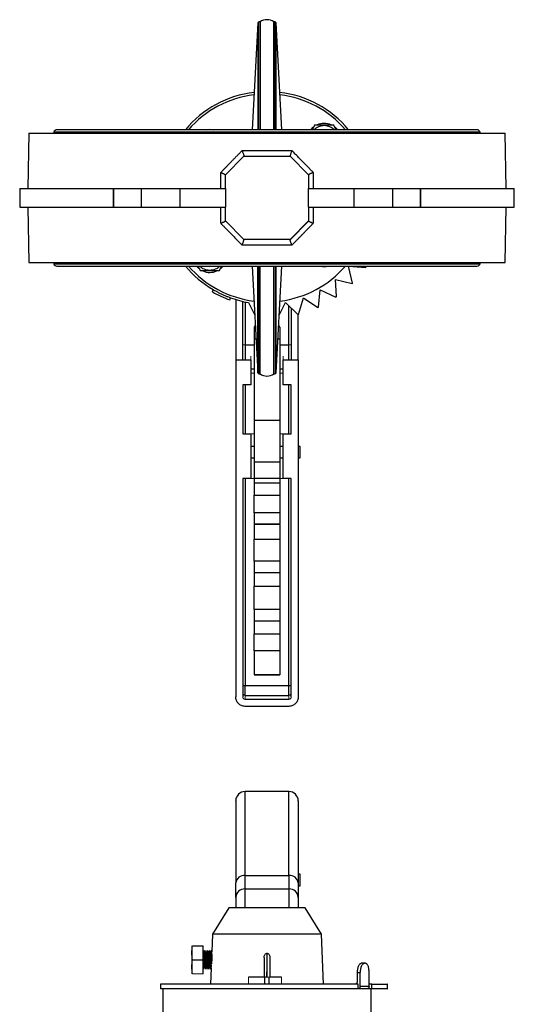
# Model space of a CAD drawing. Header units: millimetres. Extents: x 308 to 1563, y -438 to 687.
# Tile 6 of 9: x 628 to 842, y 261 to 687. Entities that reach past the tile are written whole.
import ezdxf

# ---------------------------------------------------------------- set-up
doc = ezdxf.new("R2010")
doc.units = ezdxf.units.MM

msp = doc.modelspace()

# ---------------------------------------------------------------- linework, layer by layer
at = {"color": 7, "linetype": 'Continuous', "lineweight": 25}
for p, q in [((730.61, 685.26), (728.19, 639.06)), ((731.03, 685.66), (730.61, 685.26)), ((730.61, 685.26), (730.61, 639.06)), ((731.63, 685.66), (731.03, 685.66)), ((731.03, 639.06), (731.03, 685.66)), ((731.63, 685.66), (731.63, 639.06)), ((738.23, 685.66), (737.63, 685.66)), ((737.63, 639.06), (737.63, 685.66)), ((738.66, 685.26), (738.23, 685.66)), ((738.23, 639.06), (738.23, 685.66)), ((741.08, 639.06), (738.66, 685.26)), ((738.66, 639.06), (738.66, 685.26)), ((825.48, 639.06), (643.78, 639.06)), ((755.38, 641.12), (754.19, 639.06)), ((764.58, 639.06), (763.38, 641.12)), ((631.63, 637.55), (631.22, 613.56)), ((631.63, 637.55), (837.63, 637.55)), ((642.43, 638.06), (642.43, 637.55)), ((826.83, 638.06), (642.43, 638.06)), ((826.83, 637.55), (826.83, 638.06)), ((838.05, 613.56), (837.63, 637.55)), ((716.61, 619.57), (724.66, 627.63)), ((716.63, 619.56), (724.63, 627.56)), ((723.86, 630.01), (745.41, 630.01)), ((724.63, 627.56), (744.63, 627.56)), ((744.63, 627.56), (752.63, 619.56)), ((714.62, 613.56), (714.62, 620.55)), ((716.63, 613.56), (716.63, 619.56)), ((752.63, 619.56), (752.63, 613.56)), ((754.65, 620.55), (754.65, 613.56)), ((627.65, 613.56), (627.65, 605.56)), ((627.65, 613.56), (668.16, 613.56)), ((668.16, 613.56), (668.43, 613.56)), ((668.16, 605.56), (668.16, 613.56)), ((668.43, 613.56), (680.31, 613.56)), ((668.43, 605.56), (668.43, 613.56)), ((680.31, 613.56), (697.11, 613.56)), ((680.31, 605.56), (680.31, 613.56)), ((697.11, 613.56), (716.63, 613.56)), ((697.11, 605.56), (697.11, 613.56)), ((716.63, 613.56), (716.63, 605.56)), ((752.63, 613.56), (772.16, 613.56)), ((752.63, 605.56), (752.63, 613.56)), ((772.16, 613.56), (788.96, 613.56)), ((772.16, 613.56), (772.16, 605.56)), ((788.96, 613.56), (800.84, 613.56)), ((788.96, 613.56), (788.96, 605.56)), ((800.84, 613.56), (801.11, 613.56)), ((800.84, 613.56), (800.84, 605.56)), ((801.11, 613.56), (841.62, 613.56)), ((801.11, 613.56), (801.11, 605.56)), ((841.62, 605.56), (841.62, 613.56)), ((627.65, 605.56), (668.16, 605.56)), ((631.22, 605.56), (631.63, 581.56)), ((668.16, 605.56), (668.43, 605.56)), ((668.43, 605.56), (680.31, 605.56)), ((680.31, 605.56), (697.11, 605.56)), ((697.11, 605.56), (716.63, 605.56)), ((714.62, 598.57), (714.62, 605.56)), ((716.63, 599.56), (716.63, 605.56)), ((752.63, 605.56), (772.16, 605.56)), ((752.63, 605.56), (752.63, 599.56)), ((754.65, 605.56), (754.65, 598.57)), ((772.16, 605.56), (788.96, 605.56)), ((788.96, 605.56), (800.84, 605.56)), ((800.84, 605.56), (801.11, 605.56)), ((801.11, 605.56), (841.62, 605.56)), ((837.63, 581.56), (838.05, 605.56)), ((724.63, 591.56), (716.63, 599.56)), ((752.66, 599.54), (744.61, 591.48)), ((752.63, 599.56), (744.63, 591.56)), ((745.41, 589.1), (723.86, 589.1)), ((744.63, 591.56), (724.63, 591.56)), ((631.63, 581.56), (837.63, 581.56)), ((642.43, 581.56), (642.43, 581.06)), ((642.43, 581.06), (826.83, 581.06)), ((643.78, 580.06), (825.48, 580.06)), ((704.69, 580.06), (705.89, 577.99)), ((713.89, 577.99), (715.08, 580.06)), ((728.19, 580.06), (730.61, 533.86)), ((730.61, 533.86), (730.61, 580.06)), ((731.03, 533.46), (731.03, 580.06)), ((731.63, 533.46), (731.63, 580.06)), ((737.63, 533.46), (737.63, 580.06)), ((738.23, 580.06), (738.23, 533.46)), ((738.66, 533.86), (741.08, 580.06)), ((738.66, 533.86), (738.66, 580.06)), ((769.87, 579.99), (777.35, 579.47)), ((771.69, 572.72), (769.87, 579.99)), ((777.52, 579.71), (777.37, 580.06)), ((826.83, 581.06), (826.83, 581.56)), ((764.2, 574.32), (771.48, 572.51)), ((764.73, 566.84), (764.2, 574.32)), ((756.85, 562.27), (757.63, 569.72)), ((757.63, 569.72), (764.48, 566.67)), ((721.13, 565.58), (721.13, 539.56)), ((724.13, 539.56), (724.13, 564.77)), ((726.65, 564.26), (729.31, 558.8)), ((739.96, 558.8), (742.62, 564.26)), ((742.62, 564.26), (748.01, 559.05)), ((748.3, 559.13), (750.37, 566.33)), ((750.37, 566.33), (756.58, 562.14)), ((745.13, 561.83), (745.13, 539.56)), ((748.13, 539.56), (748.13, 559.08)), ((729.54, 554.35), (729.13, 553.62)), ((740.13, 553.62), (739.73, 554.35)), ((729.13, 553.62), (729.13, 548.56)), ((740.13, 553.62), (740.13, 548.56)), ((729.13, 548.56), (729.13, 513.24)), ((729.13, 548.56), (729.84, 548.56)), ((739.43, 548.56), (740.13, 548.56)), ((740.13, 548.56), (740.13, 513.24)), ((721.13, 539.56), (721.13, 393.68)), ((721.13, 539.56), (724.13, 539.56)), ((724.13, 539.56), (727.63, 539.56)), ((727.63, 539.56), (727.63, 528.71)), ((741.63, 528.71), (741.63, 539.56)), ((741.63, 539.56), (745.13, 539.56)), ((745.13, 539.56), (748.13, 539.56)), ((748.13, 539.56), (748.13, 393.68)), ((730.61, 533.86), (731.03, 533.46)), ((731.03, 533.46), (731.63, 533.46)), ((737.63, 533.46), (738.23, 533.46)), ((738.23, 533.46), (738.66, 533.86)), ((727.63, 528.71), (724.13, 528.71)), ((724.13, 528.71), (724.13, 507.53)), ((727.63, 528.71), (727.63, 528.71)), ((745.13, 528.71), (741.63, 528.71)), ((741.63, 528.71), (741.63, 528.71)), ((745.13, 507.53), (745.13, 528.71)), ((729.13, 513.24), (729.13, 495.17)), ((740.13, 513.24), (729.13, 513.24)), ((740.13, 513.24), (740.13, 495.17)), ((724.13, 507.53), (727.63, 507.53)), ((727.63, 507.53), (727.63, 488.08)), ((741.63, 488.08), (741.63, 507.53)), ((741.63, 507.53), (745.13, 507.53)), ((729.13, 502.06), (727.63, 502.06)), ((741.63, 502.06), (740.13, 502.06)), ((748.93, 502.06), (748.13, 502.06)), ((748.93, 497.06), (748.93, 502.06)), ((727.63, 497.06), (729.13, 497.06)), ((729.13, 495.17), (729.13, 488.2)), ((740.13, 495.17), (729.13, 495.17)), ((740.13, 497.06), (741.63, 497.06)), ((740.13, 495.17), (740.13, 488.2)), ((748.13, 497.06), (748.93, 497.06)), ((727.63, 488.08), (724.13, 488.08)), ((724.13, 488.08), (724.13, 393.68)), ((729.13, 488.2), (729.13, 486.2)), ((740.13, 488.2), (729.13, 488.2)), ((729.13, 486.2), (729.13, 480.95)), ((740.13, 486.2), (729.13, 486.2)), ((740.13, 488.2), (740.13, 486.2)), ((740.13, 486.2), (740.13, 480.95)), ((745.13, 488.08), (741.63, 488.08)), ((745.13, 393.68), (745.13, 488.08)), ((729.13, 473.26), (729.13, 480.95)), ((729.13, 480.95), (740.13, 480.95)), ((740.13, 480.95), (740.13, 473.26)), ((729.13, 473.26), (729.13, 468.59)), ((740.13, 473.26), (729.13, 473.26)), ((740.13, 473.26), (740.13, 468.59)), ((729.13, 468.59), (729.13, 468.21)), ((729.13, 468.59), (740.13, 468.59)), ((729.13, 468.21), (729.13, 461.85)), ((740.13, 468.21), (729.13, 468.21)), ((740.13, 468.21), (740.13, 468.59)), ((740.13, 468.21), (740.13, 461.85)), ((729.13, 452.44), (729.13, 461.85)), ((729.13, 461.85), (740.13, 461.85)), ((740.13, 461.85), (740.13, 452.44)), ((729.13, 452.44), (729.13, 447.39)), ((740.13, 452.44), (729.13, 452.44)), ((740.13, 452.44), (740.13, 447.39)), ((729.13, 447.39), (729.13, 441.52)), ((740.13, 447.39), (729.13, 447.39)), ((740.13, 447.39), (740.13, 441.52)), ((729.13, 431.5), (729.13, 441.52)), ((729.13, 441.52), (740.13, 441.52)), ((740.13, 441.52), (740.13, 431.5)), ((729.13, 431.5), (729.13, 426.38)), ((740.13, 431.5), (729.13, 431.5)), ((740.13, 431.5), (740.13, 426.38)), ((729.13, 426.38), (729.13, 420.97)), ((740.13, 426.38), (729.13, 426.38)), ((740.13, 426.38), (740.13, 420.97)), ((729.13, 413.6), (729.13, 420.97)), ((729.13, 420.97), (740.13, 420.97)), ((740.13, 420.97), (740.13, 413.6)), ((729.13, 413.6), (729.13, 403.26)), ((740.13, 413.6), (729.13, 413.6)), ((740.13, 413.6), (740.13, 403.26)), ((729.13, 403.26), (729.13, 403.2)), ((729.13, 403.26), (740.13, 403.26)), ((740.13, 403.2), (729.13, 403.2)), ((740.13, 403.2), (740.13, 403.26)), ((725.13, 398.61), (744.13, 398.61)), ((744.13, 394.33), (744.13, 398.61)), ((725.13, 394.33), (744.13, 394.33)), ((725.13, 392.65), (744.13, 392.65)), ((744.13, 389.57), (725.13, 389.57)), ((744.13, 352.68), (725.13, 352.68)), ((725.13, 310.58), (725.13, 316.42)), ((725.13, 316.42), (744.13, 316.42)), ((744.13, 316.42), (744.13, 310.58)), ((748.93, 316.9), (748.13, 316.9)), ((748.93, 311.9), (748.93, 316.9)), ((748.13, 311.9), (748.93, 311.9)), ((725.13, 310.58), (744.13, 310.58)), ((718.13, 302.4), (711.12, 291)), ((751.14, 302.4), (718.13, 302.4)), ((758.15, 291), (751.14, 302.4)), ((711.12, 291), (710.77, 283.42)), ((758.15, 291), (711.12, 291)), ((759.13, 269.4), (758.15, 291)), ((702.14, 285.98), (702.09, 285.74)), ((702.09, 285.74), (702.09, 274.1)), ((702.36, 285.98), (707.09, 285.98)), ((707.09, 279.92), (707.09, 285.98)), ((702.36, 279.92), (707.09, 279.92)), ((707.09, 273.86), (707.09, 279.92)), ((733.38, 280.91), (733.38, 272.4)), ((735.88, 280.91), (735.88, 272.4)), ((777.27, 278.4), (776.84, 278.4)), ((702.09, 274.1), (702.14, 273.86)), ((707.09, 276.09), (707.18, 275.93)), ((710.45, 276.42), (710.13, 269.4)), ((734.63, 272.4), (734.63, 274.7)), ((773.63, 274.4), (774.93, 274.4)), ((773.63, 274.4), (773.63, 270.4)), ((774.93, 268.4), (774.93, 274.4)), ((778.8, 268.4), (778.8, 274.4)), ((688.63, 269.4), (688.63, 267.4)), ((774.05, 269.4), (688.63, 269.4)), ((733.55, 272.4), (726.61, 272.4)), ((733.55, 272.4), (733.55, 269.4)), ((733.92, 272.4), (733.55, 272.4)), ((735.57, 269.4), (735.57, 272.4)), ((740.91, 272.4), (735.83, 272.4)), ((774.05, 267.4), (774.05, 269.4)), ((778.8, 268.4), (774.93, 268.4)), ((779.94, 269.4), (778.8, 269.4)), ((779.94, 269.4), (786.67, 269.4)), ((779.94, 267.4), (779.94, 269.4)), ((786.7, 269.4), (786.67, 269.4)), ((786.67, 269.4), (786.67, 267.4)), ((786.7, 267.4), (786.7, 269.4)), ((774.05, 267.4), (688.63, 267.4)), ((689.63, 267.4), (689.63, 254.9)), ((779.94, 267.4), (777.86, 267.4)), ((779.63, 254.9), (779.63, 267.4)), ((786.67, 267.4), (779.94, 267.4)), ((786.67, 267.4), (786.7, 267.4))]:
    msp.add_line(p, q, dxfattribs=at)
at = {"color": 8, "linetype": 'Continuous', "lineweight": 25}
for p, q in [((725.13, 564.55), (725.13, 545.91)), ((744.13, 545.91), (744.13, 562.8)), ((725.13, 545.91), (729.13, 545.91)), ((725.13, 545.91), (725.13, 539.56)), ((740.13, 545.91), (744.13, 545.91)), ((744.13, 539.56), (744.13, 545.91)), ((727.63, 535.55), (729.13, 535.55)), ((740.13, 535.55), (741.63, 535.55)), ((725.13, 528.71), (725.13, 507.53)), ((744.13, 507.53), (744.13, 528.71)), ((725.13, 488.08), (725.13, 398.61)), ((744.13, 398.61), (744.13, 488.08)), ((725.13, 316.42), (725.13, 352.68)), ((744.13, 316.42), (744.13, 352.68)), ((725.13, 302.4), (725.13, 310.58)), ((744.13, 310.58), (744.13, 302.4))]:
    msp.add_line(p, q, dxfattribs=at)
at = {"color": 144, "linetype": 'Continuous', "lineweight": 18}
for p, q in [((729.13, 553.84), (729.13, 553.62)), ((740.13, 553.84), (740.13, 553.62)), ((727.63, 541.11), (727.63, 539.56)), ((741.63, 541.11), (741.63, 539.56)), ((727.63, 533.78), (729.13, 533.78)), ((740.13, 533.78), (741.63, 533.78)), ((724.13, 528.71), (727.63, 528.71)), ((741.63, 528.71), (745.13, 528.71)), ((727.63, 507.53), (729.13, 507.53)), ((740.13, 507.53), (741.63, 507.53)), ((729.13, 488.08), (727.63, 488.08)), ((741.63, 488.08), (740.13, 488.08)), ((725.13, 392.65), (725.13, 394.33)), ((744.13, 394.33), (744.13, 392.65)), ((734.58, 272.4), (734.58, 282.71)), ((734.68, 282.71), (734.68, 272.4)), ((702.36, 273.86), (707.09, 273.86)), ((734.58, 274.7), (734.63, 274.7)), ((734.63, 274.7), (734.68, 274.7)), ((726.61, 272.4), (726.61, 269.4)), ((734.58, 272.4), (733.92, 272.4)), ((734.68, 272.4), (734.58, 272.4)), ((734.68, 272.4), (735.83, 272.4)), ((740.91, 269.4), (740.91, 272.4))]:
    msp.add_line(p, q, dxfattribs=at)
at = {"color": 7, "linetype": 'Continuous', "lineweight": 25, "flags": 128}
for points in [[(708.33, 639.06), (708.54, 639.12), (709.89, 639.31)], [(709.89, 639.31), (711.24, 639.12), (711.44, 639.06)], [(753.58, 639.06), (754.62, 640.1), (754.67, 640.14)], [(764.06, 640.17), (765.11, 639.15), (765.19, 639.06)], [(705.21, 578.94), (704.16, 579.96), (704.08, 580.06)], [(715.69, 580.06), (714.65, 579.02), (714.6, 578.97)], [(725.13, 394.33), (725.13, 394.49), (725.13, 394.77), (725.13, 395.18), (725.13, 395.7), (725.13, 396.33), (725.13, 397.03), (725.13, 397.8), (725.13, 398.61)]]:
    msp.add_lwpolyline(points, dxfattribs=at)
at = {"color": 8, "linetype": 'Continuous', "lineweight": 25, "flags": 128}
for points in [[(725.13, 545.91), (724.35, 545.88), (724.13, 545.87)], [(745.13, 545.87), (744.92, 545.88), (744.13, 545.91)]]:
    msp.add_lwpolyline(points, dxfattribs=at)
at = {"color": 7, "linetype": 'Continuous', "lineweight": 25}
for centre, radius, start, end in [((734.63, 681.66), 5, 53.1301, 126.8699), ((734.63, 609.56), 46, 96.9867, 140.1108), ((734.63, 609.56), 45, 97.211, 139.0382), ((734.63, 609.56), 46, 39.8892, 83.0133), ((734.63, 609.56), 45, 40.9618, 82.789), ((643.78, 637.65), 1.41, 90, 163.0577), ((759.38, 634.31), 7.5, 66.1393, 114.4898), ((825.48, 637.65), 1.41, 16.9423, 90), ((643.78, 581.47), 1.41, 196.9423, 270), ((734.63, 609.56), 46, 219.8892, 239.6358), ((734.63, 609.56), 45, 220.9618, 262.789), ((734.63, 609.56), 45, 277.211, 319.0382), ((759.38, 584.81), 5, 251.8515, 288.1485), ((734.63, 609.56), 52.25, 324.8369, 325.1631), ((825.48, 581.47), 1.41, 270, 343.0577), ((709.89, 584.81), 7.5, 246.1393, 294.4898), ((734.63, 609.56), 47, 239.8587, 250), ((734.63, 609.56), 46, 250, 260), ((734.63, 537.46), 5, 233.1301, 306.8699), ((724.89, 400.49), 1.9, 246.6187, 277.402), ((744.38, 400.49), 1.9, 262.598, 293.3813), ((725.13, 348.68), 4, 90, 180), ((744.13, 348.68), 4, 0, 90), ((724.79, 312.76), 3.68, 84.5584, 173.2519), ((744.48, 312.76), 3.68, 6.7481, 95.4416), ((724.99, 306.73), 3.86, 87.8177, 177.6373), ((744.28, 306.73), 3.86, 2.3627, 92.1823)]:
    msp.add_arc(centre, radius, start, end, dxfattribs=at)
at = {"color": 144, "linetype": 'Continuous', "lineweight": 18}
for centre, radius, start, end in [((734.63, 609.56), 52.25, 314.8369, 315.1631), ((734.63, 609.56), 52.25, 304.8369, 305.1631), ((734.63, 609.56), 52.25, 284.8369, 285.1631), ((734.63, 609.56), 52.25, 294.8369, 295.1631), ((725.13, 395.33), 0.997, 180.1503, 270.1495), ((744.14, 395.33), 0.997, 269.8505, 359.8497)]:
    msp.add_arc(centre, radius, start, end, dxfattribs=at)
msp.add_ellipse((734.63, 306.86), major_axis=(0, 24.14), ratio=0.943079, start_param=3.139397, end_param=3.143789, dxfattribs=at)
at = {"color": 7, "linetype": 'Continuous', "lineweight": 25}
for points, knots in [([(759.38, 640.81), (758.52, 640.72), (756.89, 640.56), (755.62, 639.54), (755.02, 639.06)], [0, 0, 0, 0, 0.529116, 1, 1, 1, 1]), ([(755.38, 641.12), (755.52, 641.12), (755.8, 641.12), (756.2, 641.12), (756.61, 641.12), (757.01, 641.12), (757.49, 641.12), (758.07, 641.12), (758.73, 641.12), (759.16, 641.12), (759.38, 641.12)], [0, 0, 0, 0, 0.106054, 0.209797, 0.311594, 0.411861, 0.511054, 0.676092, 0.837993, 1, 1, 1, 1]), ([(759.38, 641.12), (759.49, 641.12), (759.71, 641.12), (760.04, 641.12), (760.36, 641.12), (760.69, 641.12), (761.02, 641.12), (761.46, 641.12), (762.02, 641.12), (762.7, 641.12), (763.15, 641.12), (763.38, 641.12)], [0, 0, 0, 0, 0.080892, 0.161343, 0.241769, 0.322579, 0.404167, 0.486913, 0.65345, 0.823832, 1, 1, 1, 1]), ([(763.75, 639.06), (763.15, 639.54), (761.88, 640.56), (760.25, 640.72), (759.38, 640.81)], [0, 0, 0, 0, 0.470884, 1, 1, 1, 1]), ([(723.86, 630.01), (723.51, 629.66), (722.83, 628.96), (721.82, 627.92), (720.83, 626.91), (719.87, 625.93), (718.93, 624.97), (718.02, 624.03), (717.13, 623.13), (716.27, 622.24), (715.44, 621.39), (714.89, 620.83), (714.62, 620.55)], [0, 0, 0, 0, 0.112002, 0.221338, 0.328009, 0.432012, 0.533349, 0.632017, 0.728017, 0.821348, 0.912009, 1, 1, 1, 1]), ([(723.86, 630.01), (723.88, 629.97), (723.91, 629.88), (723.97, 629.73), (724.06, 629.52), (724.13, 629.32), (724.24, 629.02), (724.36, 628.72), (724.48, 628.35), (724.57, 628.04), (724.62, 627.84), (724.65, 627.71), (724.66, 627.64), (724.65, 627.59), (724.65, 627.57), (724.64, 627.56)], [0, 0, 0, 0, 0.0356605, 0.0770221, 0.1243016, 0.216555, 0.2488327, 0.3856712, 0.4987407, 0.6286002, 0.7484895, 0.8127814, 0.8762744, 0.9387468, 1, 1, 1, 1]), ([(745.41, 630.01), (745.39, 629.96), (745.34, 629.85), (745.28, 629.7), (745.23, 629.57), (745.18, 629.44), (745.14, 629.33), (745.1, 629.23), (745.02, 629.02), (744.92, 628.72), (744.79, 628.35), (744.7, 628.04), (744.65, 627.84), (744.62, 627.71), (744.61, 627.64), (744.62, 627.59), (744.62, 627.57), (744.63, 627.56)], [0, 0, 0, 0, 0.045708, 0.088031, 0.126968, 0.162521, 0.194688, 0.223471, 0.248868, 0.380784, 0.498768, 0.627325, 0.748503, 0.812454, 0.875628, 0.938112, 1, 1, 1, 1]), ([(744.63, 627.56), (744.63, 627.56), (744.63, 627.56), (744.63, 627.56), (744.63, 627.56)], [0, 0, 0, 0, 0.499459, 1, 1, 1, 1]), ([(754.65, 620.55), (754.31, 620.9), (753.62, 621.6), (752.56, 622.69), (751.47, 623.81), (750.33, 624.97), (749.16, 626.18), (747.94, 627.42), (746.69, 628.7), (745.84, 629.57), (745.41, 630.01)], [0, 0, 0, 0, 0.1104061, 0.2249841, 0.3437329, 0.4666515, 0.5937387, 0.7249933, 0.8604142, 1, 1, 1, 1]), ([(714.62, 620.55), (714.66, 620.53), (714.74, 620.5), (714.87, 620.44), (715.03, 620.37), (715.21, 620.29), (715.46, 620.18), (715.75, 620.05), (716.06, 619.9), (716.3, 619.78), (716.47, 619.69), (716.57, 619.62), (716.62, 619.58), (716.63, 619.57), (716.63, 619.56)], [0, 0, 0, 0, 0.0359958, 0.0774348, 0.1244929, 0.1863357, 0.2491787, 0.3828351, 0.4991178, 0.6293799, 0.7488928, 0.8349876, 0.9188092, 1, 1, 1, 1]), ([(716.63, 619.56), (716.63, 619.56), (716.63, 619.56), (716.63, 619.56), (716.63, 619.56)], [0, 0, 0, 0, 0.5005491, 1, 1, 1, 1]), ([(754.65, 620.55), (754.61, 620.53), (754.53, 620.5), (754.39, 620.44), (754.24, 620.37), (754.06, 620.29), (753.81, 620.18), (753.52, 620.05), (753.21, 619.9), (752.97, 619.78), (752.8, 619.69), (752.7, 619.62), (752.64, 619.58), (752.64, 619.57), (752.63, 619.56)], [0, 0, 0, 0, 0.036451, 0.07789, 0.124491, 0.186259, 0.249179, 0.383209, 0.499118, 0.629369, 0.748893, 0.834896, 0.918719, 1, 1, 1, 1]), ([(752.63, 619.56), (752.63, 619.56), (752.63, 619.56), (752.63, 619.56), (752.63, 619.56)], [0, 0, 0, 0, 0.499451, 1, 1, 1, 1]), ([(714.62, 598.57), (714.66, 598.58), (714.74, 598.62), (714.88, 598.68), (715.03, 598.74), (715.21, 598.82), (715.46, 598.94), (715.75, 599.07), (716.06, 599.21), (716.3, 599.34), (716.47, 599.43), (716.57, 599.49), (716.62, 599.53), (716.63, 599.55), (716.63, 599.55)], [0, 0, 0, 0, 0.036451, 0.0778896, 0.1244912, 0.1862587, 0.2491789, 0.3832085, 0.4991177, 0.629369, 0.7488927, 0.8348963, 0.918719, 1, 1, 1, 1]), ([(714.62, 598.57), (714.96, 598.22), (715.65, 597.51), (716.71, 596.43), (717.8, 595.31), (718.94, 594.14), (720.11, 592.94), (721.33, 591.7), (722.58, 590.41), (723.43, 589.54), (723.86, 589.1)], [0, 0, 0, 0, 0.110406, 0.2249839, 0.3437327, 0.4666513, 0.5937385, 0.7249932, 0.8604141, 1, 1, 1, 1]), ([(716.63, 599.55), (716.63, 599.55), (716.63, 599.56), (716.63, 599.56), (716.63, 599.56)], [0, 0, 0, 0, 0.49945, 1, 1, 1, 1]), ([(745.41, 589.1), (745.76, 589.46), (746.44, 590.16), (747.45, 591.19), (748.44, 592.2), (749.4, 593.19), (750.34, 594.15), (751.25, 595.08), (752.13, 595.99), (753, 596.87), (753.83, 597.73), (754.38, 598.29), (754.65, 598.57)], [0, 0, 0, 0, 0.112002, 0.221338, 0.328009, 0.432012, 0.533349, 0.632017, 0.728017, 0.821348, 0.912009, 1, 1, 1, 1]), ([(752.63, 599.56), (752.63, 599.56), (752.63, 599.56), (752.63, 599.55), (752.63, 599.55)], [0, 0, 0, 0, 0.500549, 1, 1, 1, 1]), ([(752.63, 599.55), (752.64, 599.55), (752.64, 599.54), (752.65, 599.53), (752.67, 599.51), (752.7, 599.49), (752.74, 599.46), (752.82, 599.42), (752.97, 599.34), (753.21, 599.22), (753.52, 599.07), (753.8, 598.94), (754.06, 598.82), (754.25, 598.74), (754.45, 598.65), (754.58, 598.59), (754.65, 598.57)], [0, 0, 0, 0, 0.0403154, 0.0813066, 0.1229366, 0.1651626, 0.2079368, 0.2512071, 0.3707053, 0.5009566, 0.6129798, 0.7508625, 0.8137431, 0.8755362, 0.937902, 1, 1, 1, 1]), ([(723.86, 589.1), (723.88, 589.16), (723.93, 589.26), (723.98, 589.41), (724.04, 589.55), (724.09, 589.67), (724.13, 589.78), (724.17, 589.88), (724.25, 590.09), (724.35, 590.39), (724.48, 590.76), (724.57, 591.07), (724.62, 591.28), (724.65, 591.4), (724.66, 591.48), (724.65, 591.53), (724.65, 591.54), (724.64, 591.55)], [0, 0, 0, 0, 0.0457082, 0.088031, 0.1269685, 0.1625209, 0.1946883, 0.2234706, 0.2488681, 0.380784, 0.4987678, 0.6273254, 0.7485032, 0.8124538, 0.8756277, 0.9381124, 1, 1, 1, 1]), ([(724.64, 591.55), (724.64, 591.55), (724.64, 591.56), (724.64, 591.56), (724.63, 591.56)], [0, 0, 0, 0, 0.499459, 1, 1, 1, 1]), ([(745.41, 589.1), (745.39, 589.14), (745.35, 589.24), (745.3, 589.38), (745.21, 589.6), (745.13, 589.8), (745.03, 590.09), (744.91, 590.4), (744.79, 590.77), (744.7, 591.07), (744.65, 591.28), (744.62, 591.4), (744.61, 591.48), (744.62, 591.53), (744.62, 591.54), (744.63, 591.55)], [0, 0, 0, 0, 0.0356605, 0.0770221, 0.1243016, 0.216555, 0.2488327, 0.3856713, 0.4987407, 0.6286002, 0.7484895, 0.8127814, 0.8762744, 0.9387468, 1, 1, 1, 1]), ([(744.63, 591.56), (744.63, 591.56), (744.63, 591.56), (744.63, 591.55), (744.63, 591.55)], [0, 0, 0, 0, 0.500544, 1, 1, 1, 1]), ([(705.52, 580.06), (706.12, 579.58), (707.39, 578.55), (709.02, 578.39), (709.89, 578.31)], [0, 0, 0, 0, 0.470884, 1, 1, 1, 1]), ([(709.89, 578.31), (710.75, 578.39), (712.38, 578.55), (713.65, 579.58), (714.25, 580.06)], [0, 0, 0, 0, 0.529116, 1, 1, 1, 1]), ([(709.89, 577.99), (709.78, 577.99), (709.56, 577.99), (709.23, 577.99), (708.9, 577.99), (708.58, 577.99), (708.25, 577.99), (707.8, 577.99), (707.25, 577.99), (706.57, 577.99), (706.12, 577.99), (705.89, 577.99)], [0, 0, 0, 0, 0.080892, 0.161343, 0.241769, 0.322579, 0.404167, 0.486913, 0.65345, 0.823832, 1, 1, 1, 1]), ([(713.89, 577.99), (713.75, 577.99), (713.47, 577.99), (713.07, 577.99), (712.66, 577.99), (712.26, 577.99), (711.78, 577.99), (711.2, 577.99), (710.54, 577.99), (710.11, 577.99), (709.89, 577.99)], [0, 0, 0, 0, 0.106054, 0.209797, 0.311594, 0.411861, 0.511054, 0.676092, 0.837993, 1, 1, 1, 1]), ([(711.03, 568.91), (711.03, 568.91), (711.04, 568.94), (711.08, 569.03), (711.11, 569.11), (711.17, 569.28), (711.21, 569.39), (711.29, 569.62), (711.34, 569.74), (711.38, 569.87)], [0, 0, 0, 0, 0.25, 0.25, 0.5, 0.5, 0.75, 0.75, 1, 1, 1, 1]), ([(711.38, 569.87), (711.58, 569.75), (711.98, 569.52), (712.59, 569.18), (713.2, 568.85), (713.82, 568.54), (714.44, 568.23), (715.06, 567.93), (715.69, 567.64), (716.32, 567.36), (716.96, 567.09), (717.6, 566.82), (718.25, 566.57), (718.68, 566.41), (718.9, 566.33)], [0, 0, 0, 0, 0.0835073, 0.1669197, 0.2502563, 0.3335359, 0.4167774, 0.5, 0.5832226, 0.6664641, 0.7497437, 0.8330803, 0.9164927, 1, 1, 1, 1]), ([(718.56, 565.39), (718.56, 565.39), (718.57, 565.42), (718.6, 565.51), (718.63, 565.58), (718.72, 565.84), (718.81, 566.08), (718.9, 566.33)], [0, 0, 0, 0, 0.25, 0.25, 0.5, 0.5, 1, 1, 1, 1]), ([(725.13, 389.57), (724.86, 389.57), (724.6, 389.6), (724.08, 389.71), (723.82, 389.79), (723.33, 390.01), (723.1, 390.14), (722.66, 390.44), (722.46, 390.62), (722.09, 391), (721.93, 391.21), (721.65, 391.66), (721.53, 391.89), (721.33, 392.38), (721.26, 392.63), (721.16, 393.15), (721.13, 393.41), (721.13, 393.68)], [0, 0, 0, 0, 0.125, 0.125, 0.25, 0.25, 0.375, 0.375, 0.5, 0.5, 0.625, 0.625, 0.75, 0.75, 0.875, 0.875, 1, 1, 1, 1]), ([(748.13, 393.68), (748.13, 393.41), (748.11, 393.15), (748.01, 392.64), (747.94, 392.38), (747.74, 391.89), (747.63, 391.66), (747.34, 391.21), (747.18, 391), (746.81, 390.62), (746.61, 390.45), (746.18, 390.14), (745.94, 390.01), (745.46, 389.79), (745.2, 389.71), (744.68, 389.6), (744.41, 389.57), (744.13, 389.57)], [0, 0, 0, 0, 0.125, 0.125, 0.25, 0.25, 0.375, 0.375, 0.5, 0.5, 0.625, 0.625, 0.75, 0.75, 0.875, 0.875, 1, 1, 1, 1]), ([(721.13, 348.61), (721.13, 348.63), (721.13, 348.8), (721.13, 348.07), (721.13, 346.31), (721.13, 343.35), (721.13, 339.32), (721.13, 334.24), (721.13, 328.16), (721.13, 321.22), (721.13, 315.86), (721.13, 313.19)], [0, 0, 0, 0, 0.018911, 0.141494, 0.264799, 0.388527, 0.512253, 0.635556, 0.75814, 0.879715, 1, 1, 1, 1]), ([(748.13, 348.61), (748.13, 348.63), (748.13, 348.8), (748.13, 348.07), (748.13, 346.31), (748.13, 343.35), (748.13, 339.32), (748.13, 334.24), (748.13, 328.16), (748.13, 321.22), (748.13, 315.86), (748.13, 313.19)], [0, 0, 0, 0, 0.018911, 0.141494, 0.264799, 0.388527, 0.512253, 0.635556, 0.75814, 0.879715, 1, 1, 1, 1]), ([(748.13, 313.19), (748.13, 313.05), (748.13, 312.77), (748.13, 312.36), (748.13, 311.95), (748.13, 311.56), (748.13, 311.17), (748.13, 310.79), (748.13, 310.42), (748.13, 310.06), (748.13, 309.61), (748.13, 309.08), (748.13, 308.49), (748.13, 307.93), (748.13, 307.39), (748.13, 307.06), (748.13, 306.89)], [0, 0, 0, 0, 0.0555973, 0.1111615, 0.1667024, 0.2222298, 0.2777532, 0.3332827, 0.3888278, 0.4443983, 0.500004, 0.6000533, 0.7000207, 0.7999629, 0.8999371, 1, 1, 1, 1]), ([(721.13, 306.89), (721.13, 305.27), (721.13, 303.59), (721.13, 302.44), (721.13, 302.4)], [0, 0, 0, 0, 0.967464, 1, 1, 1, 1]), ([(748.13, 306.89), (748.13, 305.27), (748.13, 303.59), (748.13, 302.44), (748.13, 302.4)], [0, 0, 0, 0, 0.967464, 1, 1, 1, 1]), ([(707.56, 283.92), (707.49, 283.81), (707.37, 283.59), (707.24, 283.37), (707.18, 283.26)], [0, 0, 0, 0, 0.500051, 1, 1, 1, 1]), ([(708.31, 283.92), (708.24, 283.81), (708.12, 283.59), (707.99, 283.37), (707.93, 283.26)], [0, 0, 0, 0, 0.500061, 1, 1, 1, 1]), ([(709.06, 283.92), (708.99, 283.81), (708.87, 283.59), (708.74, 283.37), (708.68, 283.26)], [0, 0, 0, 0, 0.500054, 1, 1, 1, 1]), ([(709.81, 283.92), (709.75, 283.81), (709.62, 283.6), (709.5, 283.38), (709.44, 283.27)], [0, 0, 0, 0, 0.500019, 1, 1, 1, 1]), ([(710.56, 283.92), (710.49, 283.81), (710.37, 283.59), (710.24, 283.37), (710.18, 283.27)], [0, 0, 0, 0, 0.5000628, 1, 1, 1, 1]), ([(733.38, 280.91), (733.38, 281.11), (733.41, 281.31), (733.49, 281.69), (733.56, 281.88), (733.75, 282.23), (733.87, 282.39), (734.19, 282.63), (734.38, 282.71), (734.58, 282.71)], [0, 0, 0, 0, 0.25, 0.25, 0.5, 0.5, 0.75, 0.75, 1, 1, 1, 1]), ([(734.68, 282.71), (734.89, 282.71), (735.08, 282.63), (735.4, 282.39), (735.52, 282.23), (735.71, 281.88), (735.78, 281.69), (735.86, 281.31), (735.88, 281.11), (735.88, 280.91)], [0, 0, 0, 0, 0.25, 0.25, 0.5, 0.5, 0.75, 0.75, 1, 1, 1, 1]), ([(775.56, 278.4), (775.44, 278.4), (775.33, 278.38), (775.1, 278.28), (774.98, 278.2), (774.75, 278.01), (774.64, 277.88), (774.43, 277.6), (774.32, 277.43), (774.14, 277.06), (774.06, 276.86), (773.91, 276.42), (773.84, 276.19), (773.74, 275.7), (773.7, 275.45), (773.64, 274.93), (773.63, 274.67), (773.63, 274.4)], [0, 0, 0, 0, 0.125, 0.125, 0.25, 0.25, 0.375, 0.375, 0.5, 0.5, 0.625, 0.625, 0.75, 0.75, 0.875, 0.875, 1, 1, 1, 1]), ([(776.84, 278.4), (776.73, 278.4), (776.61, 278.37), (776.38, 278.27), (776.26, 278.2), (776.03, 278), (775.92, 277.87), (775.71, 277.59), (775.61, 277.42), (775.43, 277.05), (775.35, 276.85), (775.2, 276.41), (775.14, 276.18), (775.03, 275.7), (774.99, 275.45), (774.94, 274.93), (774.93, 274.67), (774.93, 274.4)], [0, 0, 0, 0, 0.125, 0.125, 0.25, 0.25, 0.375, 0.375, 0.5, 0.5, 0.625, 0.625, 0.75, 0.75, 0.875, 0.875, 1, 1, 1, 1]), ([(778.8, 274.4), (778.8, 274.67), (778.79, 274.92), (778.76, 275.44), (778.73, 275.69), (778.66, 276.17), (778.62, 276.4), (778.51, 276.84), (778.45, 277.05), (778.32, 277.41), (778.24, 277.58), (778.08, 277.87), (777.99, 278), (777.8, 278.2), (777.7, 278.27), (777.49, 278.37), (777.38, 278.4), (777.27, 278.4)], [0, 0, 0, 0, 0.125, 0.125, 0.25, 0.25, 0.375, 0.375, 0.5, 0.5, 0.625, 0.625, 0.75, 0.75, 0.875, 0.875, 1, 1, 1, 1]), ([(707.55, 276.58), (707.62, 276.47), (707.74, 276.25), (707.87, 276.03), (707.93, 275.92)], [0, 0, 0, 0, 0.499947, 1, 1, 1, 1]), ([(708.31, 276.57), (708.37, 276.46), (708.5, 276.24), (708.62, 276.03), (708.68, 275.92)], [0, 0, 0, 0, 0.499951, 1, 1, 1, 1]), ([(709.06, 276.57), (709.12, 276.46), (709.25, 276.24), (709.37, 276.03), (709.43, 275.92)], [0, 0, 0, 0, 0.4999392, 1, 1, 1, 1]), ([(709.8, 276.58), (709.87, 276.47), (709.99, 276.25), (710.12, 276.03), (710.18, 275.92)], [0, 0, 0, 0, 0.499938, 1, 1, 1, 1]), ([(773.63, 270.4), (773.63, 270.27), (773.61, 270.14), (773.53, 269.89), (773.47, 269.78), (773.32, 269.6), (773.23, 269.53), (773.04, 269.43), (772.94, 269.4), (772.84, 269.4)], [0, 0, 0, 0, 0.25, 0.25, 0.5, 0.5, 0.75, 0.75, 1, 1, 1, 1]), ([(774.93, 268.4), (774.93, 268.27), (774.9, 268.14), (774.81, 267.9), (774.75, 267.79), (774.5, 267.51), (774.27, 267.4), (774.05, 267.4)], [0, 0, 0, 0, 0.25, 0.25, 0.5, 0.5, 1, 1, 1, 1]), ([(778.8, 268.4), (778.8, 268.27), (778.78, 268.14), (778.68, 267.9), (778.61, 267.79), (778.35, 267.51), (778.11, 267.4), (777.86, 267.4)], [0, 0, 0, 0, 0.25, 0.25, 0.5, 0.5, 1, 1, 1, 1]), ([(777.86, 267.4), (777.78, 267.4), (777.62, 267.4), (777.38, 267.4), (777.12, 267.4), (776.85, 267.4), (776.58, 267.4), (776.29, 267.4), (776, 267.4), (775.7, 267.4), (775.39, 267.4), (775.07, 267.4), (774.74, 267.4), (774.4, 267.4), (774.17, 267.4), (774.05, 267.4)], [0, 0, 0, 0, 0.077109, 0.154126, 0.231066, 0.307947, 0.384785, 0.461598, 0.538402, 0.615215, 0.692053, 0.768934, 0.845874, 0.922891, 1, 1, 1, 1])]:
    msp.add_open_spline(points, degree=3, knots=knots, dxfattribs=at)
for points in [[(731.6, 638.06), (732.02, 638.12), (732.44, 638.17), (732.86, 638.21)], [(736.41, 638.21), (736.83, 638.17), (737.25, 638.12), (737.67, 638.06)], [(732.86, 580.9), (732.44, 580.94), (732.02, 580.99), (731.6, 581.06)], [(737.67, 581.06), (737.25, 580.99), (736.83, 580.94), (736.41, 580.9)], [(721.13, 306.89), (721.13, 308.54), (721.13, 310.65), (721.13, 313.19)], [(702.36, 279.92), (702.22, 280.93), (702.06, 282.95), (702.22, 284.97), (702.36, 285.98)], [(702.36, 273.86), (702.22, 274.87), (702.06, 276.89), (702.22, 278.91), (702.36, 279.92)], [(776.84, 278.4), (776.38, 278.4), (775.95, 278.4), (775.56, 278.4)]]:
    msp.add_open_spline(points, degree=3, dxfattribs=at)
at = {"color": 144, "linetype": 'Continuous', "lineweight": 18}
for points, knots in [([(736.41, 638.21), (735.82, 638.19), (735.23, 638.17), (734.04, 638.17), (733.45, 638.19), (732.86, 638.21)], [0, 0, 0, 0, 0.5, 0.5, 1, 1, 1, 1]), ([(732.86, 580.9), (733.45, 580.93), (734.04, 580.94), (735.22, 580.94), (735.82, 580.93), (736.41, 580.9)], [0, 0, 0, 0, 0.5, 0.5, 1, 1, 1, 1]), ([(725.13, 392.65), (725, 392.65), (724.87, 392.68), (724.62, 392.79), (724.51, 392.87), (724.33, 393.06), (724.26, 393.17), (724.16, 393.42), (724.13, 393.55), (724.13, 393.68)], [0, 0, 0, 0, 0.25, 0.25, 0.5, 0.5, 0.75, 0.75, 1, 1, 1, 1]), ([(745.13, 393.68), (745.13, 393.55), (745.11, 393.42), (745.01, 393.17), (744.94, 393.06), (744.67, 392.77), (744.41, 392.65), (744.13, 392.65)], [0, 0, 0, 0, 0.25, 0.25, 0.5, 0.5, 1, 1, 1, 1]), ([(707.16, 283.16), (707.16, 283.14), (707.15, 283.11), (707.15, 283.05), (707.14, 282.98), (707.13, 282.91), (707.13, 282.84), (707.12, 282.7), (707.11, 282.5), (707.09, 282.27), (707.09, 282.15), (707.09, 282.11)], [0, 0, 0, 0, 0.092372, 0.181161, 0.266345, 0.347906, 0.425828, 0.500098, 0.759499, 0.926072, 1, 1, 1, 1]), ([(707.56, 276.6), (707.55, 276.59), (707.54, 276.58), (707.53, 276.7), (707.51, 276.9), (707.49, 277.12), (707.48, 277.32), (707.48, 277.38), (707.47, 277.51), (707.46, 277.73), (707.45, 277.98), (707.44, 278.12), (707.44, 278.19), (707.43, 278.49), (707.41, 279.12), (707.37, 280.08), (707.33, 281.08), (707.3, 281.96), (707.26, 282.68), (707.23, 283.13), (707.2, 283.32), (707.18, 283.25), (707.18, 283.23)], [0, 0, 0, 0, 0.02393, 0.083371, 0.11838, 0.185222, 0.20394, 0.2096, 0.212794, 0.26002, 0.292841, 0.302357, 0.30728, 0.317901, 0.401587, 0.495782, 0.589981, 0.684178, 0.778376, 0.872575, 0.966771, 1, 1, 1, 1]), ([(707.54, 283.88), (707.54, 283.88), (707.55, 283.89), (707.56, 283.94), (707.59, 283.89), (707.62, 283.54), (707.64, 283.03), (707.67, 282.39), (707.71, 281.31), (707.74, 280.38), (707.75, 279.92)], [0, 0, 0, 0, 0.005173, 0.043818, 0.192737, 0.394376, 0.464283, 0.596729, 0.798362, 1, 1, 1, 1]), ([(708.33, 276.59), (708.32, 276.58), (708.29, 276.55), (708.26, 276.88), (708.22, 277.45), (708.19, 278.25), (708.16, 279.09), (708.13, 279.72), (708.11, 280.38), (708.1, 280.82), (708.08, 281.17), (708.08, 281.17), (708.08, 281.19), (708.08, 281.27), (708.07, 281.57), (708.05, 281.93), (708.03, 282.36), (708.01, 282.79), (707.98, 283.17), (707.94, 283.33), (707.91, 283.17), (707.87, 282.81), (707.85, 282.44), (707.83, 281.96), (707.8, 281.25), (707.77, 280.42), (707.75, 279.99), (707.75, 279.88)], [0, 0, 0, 0, 0.057454, 0.11895, 0.180444, 0.24194, 0.303434, 0.345242, 0.357912, 0.426496, 0.426539, 0.426843, 0.427659, 0.430696, 0.442389, 0.48812, 0.510423, 0.549778, 0.611271, 0.672768, 0.734262, 0.795757, 0.826592, 0.8461, 0.918791, 0.980287, 1, 1, 1, 1]), ([(708.3, 283.87), (708.31, 283.89), (708.32, 283.97), (708.33, 283.86), (708.35, 283.74), (708.36, 283.65), (708.36, 283.62), (708.37, 283.51), (708.38, 283.29), (708.4, 282.98), (708.4, 282.8), (708.4, 282.75), (708.4, 282.74), (708.4, 282.74), (708.4, 282.74), (708.42, 282.37), (708.45, 281.48), (708.48, 280.44), (708.5, 279.92)], [0, 0, 0, 0, 0.0407017, 0.162397, 0.247455, 0.2712316, 0.2784159, 0.2824624, 0.4020127, 0.4915241, 0.5143548, 0.5202899, 0.5218877, 0.5223442, 0.5224868, 0.5225724, 0.761635, 1, 1, 1, 1]), ([(709.09, 276.63), (709.09, 276.62), (709.08, 276.6), (709.08, 276.59), (709.08, 276.58), (709.08, 276.58), (709.07, 276.58), (709.06, 276.55), (709.04, 276.6), (709.01, 276.92), (708.97, 277.53), (708.94, 278.35), (708.9, 279.3), (708.86, 280.31), (708.83, 281.29), (708.79, 282.14), (708.76, 282.74), (708.74, 283.02), (708.73, 283.12), (708.72, 283.15), (708.72, 283.16), (708.72, 283.17), (708.71, 283.25), (708.69, 283.29), (708.67, 283.24), (708.65, 283.09), (708.61, 282.67), (708.58, 281.97), (708.55, 281.18), (708.52, 280.53), (708.51, 280.12), (708.5, 279.94), (708.5, 279.86)], [0, 0, 0, 0, 0.011113, 0.016921, 0.018499, 0.018956, 0.019193, 0.02636, 0.079676, 0.140084, 0.200494, 0.260903, 0.321313, 0.381723, 0.442132, 0.502542, 0.56295, 0.606828, 0.618569, 0.621886, 0.622907, 0.623502, 0.634288, 0.68401, 0.704623, 0.744566, 0.804977, 0.865385, 0.925795, 0.965965, 0.986351, 1, 1, 1, 1]), ([(709.05, 283.87), (709.06, 283.89), (709.08, 284.02), (709.1, 283.73), (709.13, 283.23), (709.17, 282.55), (709.2, 281.5), (709.23, 280.45), (709.25, 279.92)], [0, 0, 0, 0, 0.036758, 0.276288, 0.429899, 0.517519, 0.757647, 1, 1, 1, 1]), ([(709.36, 282.57), (709.36, 282.55), (709.35, 282.35), (709.32, 281.85), (709.29, 280.97), (709.26, 280.27), (709.25, 279.91), (709.25, 279.88)], [0, 0, 0, 0, 0.020216, 0.3232851, 0.6463549, 0.9694181, 1, 1, 1, 1]), ([(709.41, 283.14), (709.4, 283.12), (709.39, 282.99), (709.37, 282.78), (709.36, 282.57)], [0.00000039, 0.00000039, 0.00000039, 0.00000039, 0.00312577, 0.01562538, 0.01562538, 0.01562538, 0.01562538]), ([(709.44, 283.23), (709.44, 283.24), (709.46, 283.31), (709.5, 282.94), (709.54, 282.16), (709.59, 281.02), (709.63, 279.74), (709.68, 278.47), (709.72, 277.42), (709.77, 276.73), (709.79, 276.64), (709.81, 276.61)], [0, 0, 0, 0, 0.033463, 0.157114, 0.280767, 0.40442, 0.528074, 0.651728, 0.775381, 0.899033, 1, 1, 1, 1]), ([(709.81, 283.88), (709.82, 283.89), (709.84, 283.89), (709.87, 283.55), (709.9, 282.93), (709.93, 282.06), (709.97, 281.04), (709.99, 280.29), (710, 279.92)], [0, 0, 0, 0, 0.1116192, 0.2892976, 0.4669813, 0.6446459, 0.822315, 1, 1, 1, 1]), ([(710, 279.87), (710.01, 280.27), (710.04, 281.1), (710.09, 282.19), (710.13, 282.99), (710.18, 283.34), (710.22, 283.21), (710.27, 282.6), (710.32, 281.61), (710.36, 280.37), (710.41, 279.07), (710.45, 277.91), (710.49, 277.15), (710.51, 276.96), (710.51, 276.91)], [0, 0, 0, 0, 0.082571, 0.171138, 0.259704, 0.348269, 0.436834, 0.5254, 0.613965, 0.702531, 0.791097, 0.879664, 0.968232, 1, 1, 1, 1]), ([(710.55, 283.88), (710.56, 283.89), (710.57, 284.02), (710.61, 283.67), (710.65, 282.83), (710.7, 281.49), (710.73, 280.44), (710.75, 279.92)], [0, 0, 0, 0, 0.030668, 0.273001, 0.515334, 0.757667, 1, 1, 1, 1]), ([(710.75, 279.88), (710.76, 280.06), (710.78, 280.67), (710.81, 281.54), (710.83, 282.02), (710.84, 282.19)], [0, 0, 0, 0, 0.21873, 0.710715, 1, 1, 1, 1]), ([(710.77, 283.42), (710.78, 283.38), (710.78, 283.3), (710.84, 282.7), (710.89, 281.82), (710.9, 280.71), (710.87, 279.64), (710.81, 279.02), (710.78, 278.77)], [0, 0, 0, 0, 0.176185, 0.352347, 0.529091, 0.705787, 0.881199, 1, 1, 1, 1]), ([(707.09, 277.23), (707.1, 277), (707.11, 276.71), (707.12, 276.47), (707.13, 276.41), (707.14, 276.25), (707.15, 276.09), (707.16, 275.99), (707.18, 275.89), (707.2, 275.91), (707.21, 276.01), (707.21, 276.01), (707.21, 276.02), (707.23, 276.13), (707.26, 276.49), (707.28, 277.13), (707.31, 277.87), (707.33, 278.49), (707.35, 279.23), (707.37, 279.68), (707.37, 279.9), (707.38, 279.98)], [0, 0, 0, 0, 0.10237, 0.130605, 0.138971, 0.1435, 0.239755, 0.269547, 0.287013, 0.430046, 0.430183, 0.431411, 0.43495, 0.448557, 0.573324, 0.71636, 0.742076, 0.85971, 0.931492, 0.9766, 1, 1, 1, 1]), ([(707.75, 279.92), (707.76, 279.4), (707.79, 278.65), (707.82, 277.71), (707.85, 276.89), (707.89, 276.12), (707.92, 276.01), (707.93, 275.96)], [0, 0, 0, 0, 0.256982, 0.366127, 0.52081, 0.776342, 1, 1, 1, 1]), ([(707.94, 275.92), (707.94, 275.92), (707.94, 275.92), (707.95, 275.95), (707.96, 276.02), (707.98, 276.14), (708, 276.4), (708.02, 276.81), (708.04, 277.41), (708.06, 277.99), (708.08, 278.52), (708.1, 278.95), (708.11, 279.3), (708.12, 279.62), (708.12, 279.82), (708.12, 279.92)], [0, 0, 0, 0, 0.029344, 0.077577, 0.144639, 0.222961, 0.286752, 0.454877, 0.57333, 0.685926, 0.786343, 0.846258, 0.901862, 0.953118, 1, 1, 1, 1]), ([(708.5, 279.92), (708.51, 279.39), (708.55, 278.34), (708.59, 277.02), (708.64, 276.12), (708.67, 276.01), (708.68, 275.95)], [0, 0, 0, 0, 0.258541, 0.515308, 0.774913, 1, 1, 1, 1]), ([(708.69, 275.92), (708.69, 275.92), (708.69, 275.92), (708.7, 275.94), (708.7, 275.96), (708.71, 275.99), (708.71, 276.02), (708.72, 276.07), (708.72, 276.12), (708.73, 276.17), (708.74, 276.29), (708.76, 276.55), (708.78, 277.02), (708.8, 277.65), (708.82, 278.23), (708.84, 278.76), (708.85, 279.14), (708.86, 279.53), (708.87, 279.79), (708.87, 279.92)], [0, 0, 0, 0, 0.029782, 0.059093, 0.087927, 0.116281, 0.14415, 0.171529, 0.198416, 0.224806, 0.250699, 0.355584, 0.499772, 0.604771, 0.749654, 0.813624, 0.875522, 0.937804, 1, 1, 1, 1]), ([(709.25, 279.92), (709.25, 279.86), (709.25, 279.73), (709.26, 279.54), (709.27, 279.33), (709.27, 279.1), (709.28, 278.87), (709.29, 278.63), (709.3, 278.25), (709.32, 277.71), (709.34, 277.16), (709.36, 276.62), (709.39, 276.21), (709.41, 275.96), (709.44, 275.9), (709.46, 275.97), (709.48, 276.2), (709.51, 276.56), (709.53, 277.06), (709.55, 277.67), (709.57, 278.21), (709.59, 278.7), (709.6, 279.04), (709.61, 279.4), (709.62, 279.67), (709.62, 279.84), (709.62, 279.92)], [0, 0, 0, 0, 0.0145633, 0.030268, 0.0471148, 0.0651072, 0.0842524, 0.1045573, 0.1260263, 0.1803502, 0.2506321, 0.2924429, 0.3752536, 0.4461924, 0.4995429, 0.5615749, 0.6235848, 0.6863492, 0.7491316, 0.8111927, 0.8738943, 0.8926738, 0.937292, 0.9592231, 0.9801218, 1, 1, 1, 1]), ([(710, 279.92), (710.01, 279.4), (710.03, 278.87), (710.06, 277.9), (710.08, 277.46), (710.11, 276.72), (710.12, 276.42), (710.15, 276.02), (710.17, 275.92), (710.2, 275.92), (710.22, 276.02), (710.25, 276.42), (710.26, 276.72), (710.3, 277.46), (710.31, 277.91), (710.34, 278.87), (710.36, 279.4), (710.37, 279.92)], [0, 0, 0, 0, 0.125, 0.125, 0.25, 0.25, 0.375, 0.375, 0.5, 0.5, 0.625, 0.625, 0.75, 0.75, 0.875, 0.875, 1, 1, 1, 1]), ([(710.66, 277.73), (710.65, 277.64), (710.6, 277.21), (710.51, 276.72), (710.46, 276.44), (710.45, 276.42), (710.45, 276.42)], [0, 0, 0, 0, 0.1081134, 0.4916066, 0.8732123, 1, 1, 1, 1]), ([(710.75, 279.92), (710.76, 279.38), (710.78, 278.75), (710.8, 278.25), (710.8, 278.18)], [0, 0, 0, 0, 0.863519, 1, 1, 1, 1]), ([(773.7, 267.4), (773.67, 267.4), (772.77, 267.4), (770.39, 267.4), (766.56, 267.4), (762.1, 267.4), (757.2, 267.4), (751.9, 267.4), (746.32, 267.4), (740.53, 267.4), (734.63, 267.4), (728.74, 267.4), (722.95, 267.4), (717.36, 267.4), (712.07, 267.4), (707.16, 267.4), (702.72, 267.4), (698.83, 267.4), (695.55, 267.4), (692.94, 267.4), (691.05, 267.4), (689.86, 267.4), (689.71, 267.4), (689.63, 267.4)], [0, 0, 0, 0, 0.001775, 0.051687, 0.101598, 0.151509, 0.20142, 0.251332, 0.301243, 0.351154, 0.401065, 0.450976, 0.500888, 0.550799, 0.60071, 0.650621, 0.700533, 0.750444, 0.800355, 0.850266, 0.900178, 0.950089, 1, 1, 1, 1])]:
    msp.add_open_spline(points, degree=3, knots=knots, dxfattribs=at)

doc.saveas('drawing.dxf')
